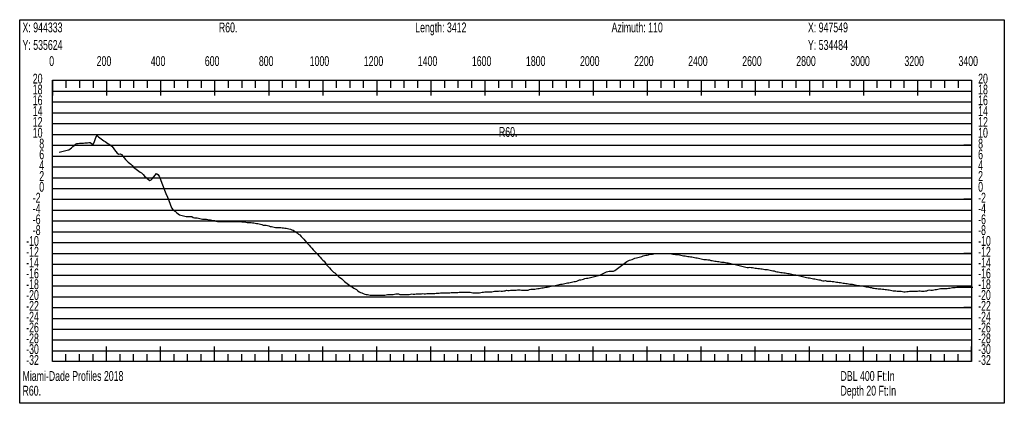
# Model space of a CAD drawing. Header units: feet. Extents: x 1 to 30, y -268 to -1.
# Tile 39 of 94: x 21.21 to 30.32, y -163.62 to -160.07. Entities that reach past the tile are written whole.
import ezdxf

# ---------------------------------------------------------------- set-up
doc = ezdxf.new("R2010")
doc.units = ezdxf.units.FT
doc.header["$MEASUREMENT"] = 0
doc.layers.add('LABELS', color=7, linetype='Continuous')
doc.layers.add('XSECTION', color=7, linetype='Continuous')

msp = doc.modelspace()

# ---------------------------------------------------------------- linework, layer by layer
at = {"layer": 'XSECTION', "color": 0, "linetype": 'Continuous'}
for points in [[(21.212, -160.075), (30.318, -160.075), (30.318, -163.62), (21.212, -163.62), (21.212, -160.075)], [(21.515, -160.635), (30.015, -160.635), (30.015, -163.235), (21.515, -163.235), (21.515, -160.635)], [(21.515, -160.635), (21.515, -160.776)], [(21.515, -160.635), (21.515, -160.776)], [(21.515, -160.635), (21.515, -160.705)], [(21.515, -160.635), (21.515, -160.705)], [(21.64, -160.635), (21.64, -160.705)], [(21.765, -160.635), (21.765, -160.705)], [(21.89, -160.635), (21.89, -160.705)], [(22.015, -160.635), (22.015, -160.776)], [(22.015, -160.635), (22.015, -160.705)], [(22.14, -160.635), (22.14, -160.705)], [(22.265, -160.635), (22.265, -160.705)], [(22.39, -160.635), (22.39, -160.705)], [(22.515, -160.635), (22.515, -160.776)], [(22.515, -160.635), (22.515, -160.705)], [(22.64, -160.635), (22.64, -160.705)], [(22.765, -160.635), (22.765, -160.705)], [(22.89, -160.635), (22.89, -160.705)], [(23.015, -160.635), (23.015, -160.776)], [(23.015, -160.635), (23.015, -160.705)], [(23.14, -160.635), (23.14, -160.705)], [(23.265, -160.635), (23.265, -160.705)], [(23.39, -160.635), (23.39, -160.705)], [(23.515, -160.635), (23.515, -160.776)], [(23.515, -160.635), (23.515, -160.705)], [(23.64, -160.635), (23.64, -160.705)], [(23.765, -160.635), (23.765, -160.705)], [(23.89, -160.635), (23.89, -160.705)], [(24.015, -160.635), (24.015, -160.776)], [(24.015, -160.635), (24.015, -160.705)], [(24.14, -160.635), (24.14, -160.705)], [(24.265, -160.635), (24.265, -160.705)], [(24.39, -160.635), (24.39, -160.705)], [(24.515, -160.635), (24.515, -160.776)], [(24.515, -160.635), (24.515, -160.705)], [(24.64, -160.635), (24.64, -160.705)], [(24.765, -160.635), (24.765, -160.705)], [(24.89, -160.635), (24.89, -160.705)], [(25.015, -160.635), (25.015, -160.776)], [(25.015, -160.635), (25.015, -160.705)], [(25.14, -160.635), (25.14, -160.705)], [(25.265, -160.635), (25.265, -160.705)], [(25.39, -160.635), (25.39, -160.705)], [(25.515, -160.635), (25.515, -160.776)], [(25.515, -160.635), (25.515, -160.705)], [(25.64, -160.635), (25.64, -160.705)], [(25.765, -160.635), (25.765, -160.705)], [(25.89, -160.635), (25.89, -160.705)], [(26.015, -160.635), (26.015, -160.776)], [(26.015, -160.635), (26.015, -160.705)], [(26.14, -160.635), (26.14, -160.705)], [(26.265, -160.635), (26.265, -160.705)], [(26.39, -160.635), (26.39, -160.705)], [(26.515, -160.635), (26.515, -160.776)], [(26.515, -160.635), (26.515, -160.705)], [(26.64, -160.635), (26.64, -160.705)], [(26.765, -160.635), (26.765, -160.705)], [(26.89, -160.635), (26.89, -160.705)], [(27.015, -160.635), (27.015, -160.776)], [(27.015, -160.635), (27.015, -160.705)], [(27.14, -160.635), (27.14, -160.705)], [(27.265, -160.635), (27.265, -160.705)], [(27.39, -160.635), (27.39, -160.705)], [(27.515, -160.635), (27.515, -160.776)], [(27.515, -160.635), (27.515, -160.705)], [(27.64, -160.635), (27.64, -160.705)], [(27.765, -160.635), (27.765, -160.705)], [(27.89, -160.635), (27.89, -160.705)], [(28.015, -160.635), (28.015, -160.776)], [(28.015, -160.635), (28.015, -160.705)], [(28.14, -160.635), (28.14, -160.705)], [(28.265, -160.635), (28.265, -160.705)], [(28.39, -160.635), (28.39, -160.705)], [(28.515, -160.635), (28.515, -160.776)], [(28.515, -160.635), (28.515, -160.705)], [(28.64, -160.635), (28.64, -160.705)], [(28.765, -160.635), (28.765, -160.705)], [(28.89, -160.635), (28.89, -160.705)], [(29.015, -160.635), (29.015, -160.776)], [(29.015, -160.635), (29.015, -160.705)], [(29.14, -160.635), (29.14, -160.705)], [(29.265, -160.635), (29.265, -160.705)], [(29.39, -160.635), (29.39, -160.705)], [(29.515, -160.635), (29.515, -160.776)], [(29.515, -160.635), (29.515, -160.705)], [(29.64, -160.635), (29.64, -160.705)], [(29.765, -160.635), (29.765, -160.705)], [(29.89, -160.635), (29.89, -160.705)], [(30.015, -160.635), (30.015, -160.776)], [(30.015, -160.635), (30.015, -160.705)], [(21.515, -161.235), (21.585, -161.235)], [(30.015, -161.235), (29.945, -161.235)], [(21.515, -161.735), (21.585, -161.735)], [(30.015, -161.735), (29.945, -161.735)], [(21.515, -162.235), (21.585, -162.235)], [(30.015, -162.235), (29.945, -162.235)], [(21.515, -162.735), (21.585, -162.735)], [(30.015, -162.735), (29.945, -162.735)], [(21.515, -163.235), (21.515, -163.094)], [(21.515, -163.235), (21.515, -163.094)], [(21.515, -163.235), (21.515, -163.165)], [(21.515, -163.235), (21.515, -163.165)], [(21.64, -163.235), (21.64, -163.165)], [(21.765, -163.235), (21.765, -163.165)], [(21.89, -163.235), (21.89, -163.165)], [(22.015, -163.235), (22.015, -163.094)], [(22.015, -163.235), (22.015, -163.165)], [(22.14, -163.235), (22.14, -163.165)], [(22.265, -163.235), (22.265, -163.165)], [(22.39, -163.235), (22.39, -163.165)], [(22.515, -163.235), (22.515, -163.094)], [(22.515, -163.235), (22.515, -163.165)], [(22.64, -163.235), (22.64, -163.165)], [(22.765, -163.235), (22.765, -163.165)], [(22.89, -163.235), (22.89, -163.165)], [(23.015, -163.235), (23.015, -163.094)], [(23.015, -163.235), (23.015, -163.165)], [(23.14, -163.235), (23.14, -163.165)], [(23.265, -163.235), (23.265, -163.165)], [(23.39, -163.235), (23.39, -163.165)], [(23.515, -163.235), (23.515, -163.094)], [(23.515, -163.235), (23.515, -163.165)], [(23.64, -163.235), (23.64, -163.165)], [(23.765, -163.235), (23.765, -163.165)], [(23.89, -163.235), (23.89, -163.165)], [(24.015, -163.235), (24.015, -163.094)], [(24.015, -163.235), (24.015, -163.165)], [(24.14, -163.235), (24.14, -163.165)], [(24.265, -163.235), (24.265, -163.165)], [(24.39, -163.235), (24.39, -163.165)], [(24.515, -163.235), (24.515, -163.094)], [(24.515, -163.235), (24.515, -163.165)], [(24.64, -163.235), (24.64, -163.165)], [(24.765, -163.235), (24.765, -163.165)], [(24.89, -163.235), (24.89, -163.165)], [(25.015, -163.235), (25.015, -163.094)], [(25.015, -163.235), (25.015, -163.165)], [(25.14, -163.235), (25.14, -163.165)], [(25.265, -163.235), (25.265, -163.165)], [(25.39, -163.235), (25.39, -163.165)], [(25.515, -163.235), (25.515, -163.094)], [(25.515, -163.235), (25.515, -163.165)], [(25.64, -163.235), (25.64, -163.165)], [(25.765, -163.235), (25.765, -163.165)], [(25.89, -163.235), (25.89, -163.165)], [(26.015, -163.235), (26.015, -163.094)], [(26.015, -163.235), (26.015, -163.165)], [(26.14, -163.235), (26.14, -163.165)], [(26.265, -163.235), (26.265, -163.165)], [(26.39, -163.235), (26.39, -163.165)], [(26.515, -163.235), (26.515, -163.094)], [(26.515, -163.235), (26.515, -163.165)], [(26.64, -163.235), (26.64, -163.165)], [(26.765, -163.235), (26.765, -163.165)], [(26.89, -163.235), (26.89, -163.165)], [(27.015, -163.235), (27.015, -163.094)], [(27.015, -163.235), (27.015, -163.165)], [(27.14, -163.235), (27.14, -163.165)], [(27.265, -163.235), (27.265, -163.165)], [(27.39, -163.235), (27.39, -163.165)], [(27.515, -163.235), (27.515, -163.094)], [(27.515, -163.235), (27.515, -163.165)], [(27.64, -163.235), (27.64, -163.165)], [(27.765, -163.235), (27.765, -163.165)], [(27.89, -163.235), (27.89, -163.165)], [(28.015, -163.235), (28.015, -163.094)], [(28.015, -163.235), (28.015, -163.165)], [(28.14, -163.235), (28.14, -163.165)], [(28.265, -163.235), (28.265, -163.165)], [(28.39, -163.235), (28.39, -163.165)], [(28.515, -163.235), (28.515, -163.094)], [(28.515, -163.235), (28.515, -163.165)], [(28.64, -163.235), (28.64, -163.165)], [(28.765, -163.235), (28.765, -163.165)], [(28.89, -163.235), (28.89, -163.165)], [(29.015, -163.235), (29.015, -163.094)], [(29.015, -163.235), (29.015, -163.165)], [(29.14, -163.235), (29.14, -163.165)], [(29.265, -163.235), (29.265, -163.165)], [(29.39, -163.235), (29.39, -163.165)], [(29.515, -163.235), (29.515, -163.094)], [(29.515, -163.235), (29.515, -163.165)], [(29.64, -163.235), (29.64, -163.165)], [(29.765, -163.235), (29.765, -163.165)], [(29.89, -163.235), (29.89, -163.165)], [(30.015, -163.235), (30.015, -163.094)], [(30.015, -163.235), (30.015, -163.165)]]:
    msp.add_lwpolyline(points, dxfattribs=at)
at = {"layer": 'XSECTION', "color": 0}
for points in [[(21.515, -160.735), (30.015, -160.735)], [(21.515, -160.835), (30.015, -160.835)], [(21.515, -160.935), (30.015, -160.935)], [(21.515, -161.035), (30.015, -161.035)], [(21.515, -161.135), (30.015, -161.135)], [(21.515, -161.235), (30.015, -161.235)], [(21.515, -161.335), (30.015, -161.335)], [(21.515, -161.435), (30.015, -161.435)], [(21.515, -161.535), (30.015, -161.535)], [(21.515, -161.635), (30.015, -161.635)], [(21.515, -161.735), (30.015, -161.735)], [(21.515, -161.835), (30.015, -161.835)], [(21.515, -161.935), (30.015, -161.935)], [(21.515, -162.035), (30.015, -162.035)], [(21.515, -162.135), (30.015, -162.135)], [(21.515, -162.235), (30.015, -162.235)], [(21.515, -162.335), (30.015, -162.335)], [(21.515, -162.435), (30.015, -162.435)], [(21.515, -162.535), (30.015, -162.535)], [(21.515, -162.635), (30.015, -162.635)], [(21.515, -162.735), (30.015, -162.735)], [(21.515, -162.835), (30.015, -162.835)], [(21.515, -162.935), (30.015, -162.935)], [(21.515, -163.035), (30.015, -163.035)], [(21.515, -163.135), (30.015, -163.135)]]:
    msp.add_lwpolyline(points, dxfattribs=at)
at = {"layer": 'XSECTION', "color": 5, "linetype": 'Continuous'}
msp.add_lwpolyline([(21.578, -161.298), (21.59, -161.2955), (21.6025, -161.293), (21.615, -161.29), (21.6275, -161.2875), (21.64, -161.2845), (21.6525, -161.2815), (21.665, -161.279), (21.6775, -161.2695), (21.69, -161.2585), (21.7025, -161.2475), (21.715, -161.2365), (21.7275, -161.226), (21.74, -161.219), (21.7525, -161.2185), (21.765, -161.2175), (21.7775, -161.2165), (21.79, -161.2155), (21.8025, -161.2145), (21.815, -161.214), (21.8275, -161.213), (21.84, -161.212), (21.8525, -161.211), (21.865, -161.21), (21.8775, -161.22), (21.89, -161.2285), (21.9025, -161.201), (21.915, -161.1645), (21.9275, -161.146), (21.94, -161.158), (21.9525, -161.168), (21.965, -161.1765), (21.9775, -161.185), (21.99, -161.1935), (22.0025, -161.202), (22.015, -161.2095), (22.0275, -161.218), (22.04, -161.226), (22.0525, -161.2345), (22.065, -161.244), (22.0775, -161.2585), (22.09, -161.2765), (22.1025, -161.2945), (22.115, -161.3075), (22.1275, -161.3165), (22.14, -161.3145), (22.1525, -161.3215), (22.165, -161.337), (22.1775, -161.3515), (22.19, -161.3655), (22.2025, -161.3795), (22.215, -161.3925), (22.2275, -161.4), (22.24, -161.409), (22.2525, -161.4215), (22.265, -161.439), (22.2775, -161.4475), (22.29, -161.456), (22.3025, -161.4645), (22.315, -161.474), (22.3275, -161.483), (22.34, -161.4915), (22.3525, -161.5055), (22.365, -161.5195), (22.3775, -161.5305), (22.39, -161.5415), (22.4025, -161.5515), (22.415, -161.5615), (22.4275, -161.556), (22.44, -161.541), (22.4525, -161.5265), (22.465, -161.5115), (22.4775, -161.4965), (22.49, -161.5065), (22.5025, -161.5205), (22.515, -161.553), (22.5275, -161.585), (22.54, -161.6175), (22.5525, -161.65), (22.565, -161.682), (22.5775, -161.7145), (22.59, -161.747), (22.6025, -161.7795), (22.615, -161.813), (22.6275, -161.829), (22.64, -161.841), (22.6525, -161.8475), (22.665, -161.86), (22.6775, -161.8705), (22.69, -161.8775), (22.7025, -161.8805), (22.715, -161.884), (22.7275, -161.887), (22.74, -161.8915), (22.7525, -161.8945), (22.765, -161.8935), (22.7775, -161.893), (22.79, -161.894), (22.8025, -161.8945), (22.815, -161.902), (22.8275, -161.9065), (22.84, -161.9065), (22.8525, -161.9075), (22.865, -161.9105), (22.8775, -161.9115), (22.89, -161.914), (22.9025, -161.917), (22.915, -161.9175), (22.9275, -161.918), (22.94, -161.919), (22.9525, -161.92), (22.965, -161.924), (22.9775, -161.9245), (22.99, -161.928), (23.0025, -161.9295), (23.015, -161.932), (23.0275, -161.936), (23.04, -161.939), (23.0525, -161.939), (23.065, -161.939), (23.0775, -161.939), (23.09, -161.939), (23.1025, -161.939), (23.115, -161.939), (23.1275, -161.9385), (23.14, -161.9385), (23.1525, -161.9385), (23.165, -161.9385), (23.1775, -161.9385), (23.19, -161.9385), (23.2025, -161.9385), (23.215, -161.9385), (23.2275, -161.9385), (23.24, -161.9385), (23.2525, -161.941), (23.265, -161.9435), (23.2775, -161.9435), (23.29, -161.9435), (23.3025, -161.947), (23.315, -161.9485), (23.3275, -161.9485), (23.34, -161.9485), (23.3525, -161.9485), (23.365, -161.952), (23.3775, -161.9535), (23.39, -161.955), (23.4025, -161.9585), (23.415, -161.959), (23.4275, -161.9615), (23.44, -161.965), (23.4525, -161.969), (23.465, -161.9725), (23.4775, -161.9745), (23.49, -161.9745), (23.5025, -161.978), (23.515, -161.9815), (23.5275, -161.9855), (23.54, -161.9875), (23.5525, -161.9895), (23.565, -161.9925), (23.5775, -161.9955), (23.59, -161.9955), (23.6025, -161.9965), (23.615, -161.9965), (23.6275, -161.9965), (23.64, -161.997), (23.6525, -161.9975), (23.665, -162.0005), (23.6775, -162.003), (23.69, -162.0035), (23.7025, -162.0075), (23.715, -162.0115), (23.7275, -162.0155), (23.74, -162.0205), (23.7525, -162.028), (23.765, -162.0355), (23.7775, -162.0455), (23.79, -162.0555), (23.8025, -162.064), (23.815, -162.0785), (23.8275, -162.091), (23.84, -162.104), (23.8525, -162.119), (23.865, -162.1325), (23.8775, -162.1465), (23.89, -162.16), (23.9025, -162.1735), (23.915, -162.1875), (23.9275, -162.201), (23.94, -162.215), (23.9525, -162.2285), (23.965, -162.2425), (23.9775, -162.256), (23.99, -162.27), (24.0025, -162.2835), (24.015, -162.2965), (24.0275, -162.308), (24.04, -162.3255), (24.0525, -162.3425), (24.065, -162.357), (24.0775, -162.3685), (24.09, -162.384), (24.1025, -162.397), (24.115, -162.4075), (24.1275, -162.415), (24.14, -162.4265), (24.1525, -162.4405), (24.165, -162.4525), (24.1775, -162.46), (24.19, -162.471), (24.2025, -162.4825), (24.215, -162.4935), (24.2275, -162.5045), (24.24, -162.512), (24.2525, -162.522), (24.265, -162.5325), (24.2775, -162.54), (24.29, -162.547), (24.3025, -162.5545), (24.315, -162.562), (24.3275, -162.5695), (24.34, -162.58), (24.3525, -162.589), (24.365, -162.596), (24.3775, -162.5995), (24.39, -162.605), (24.4025, -162.6105), (24.415, -162.6145), (24.4275, -162.6145), (24.44, -162.6185), (24.4525, -162.6195), (24.465, -162.6195), (24.4775, -162.6195), (24.49, -162.6195), (24.5025, -162.6195), (24.515, -162.6195), (24.5275, -162.6195), (24.54, -162.6195), (24.5525, -162.6195), (24.565, -162.6195), (24.5775, -162.6195), (24.59, -162.6195), (24.6025, -162.6175), (24.615, -162.615), (24.6275, -162.615), (24.64, -162.6145), (24.6525, -162.6145), (24.665, -162.614), (24.6775, -162.6105), (24.69, -162.6095), (24.7025, -162.6095), (24.715, -162.6095), (24.7275, -162.6135), (24.74, -162.6145), (24.7525, -162.6145), (24.765, -162.6145), (24.7775, -162.6145), (24.79, -162.6145), (24.8025, -162.6145), (24.815, -162.6135), (24.8275, -162.61), (24.84, -162.6095), (24.8525, -162.6115), (24.865, -162.613), (24.8775, -162.6095), (24.89, -162.6095), (24.9025, -162.6095), (24.915, -162.6095), (24.9275, -162.6095), (24.94, -162.606), (24.9525, -162.607), (24.965, -162.6085), (24.9775, -162.605), (24.99, -162.6045), (25.0025, -162.605), (25.015, -162.605), (25.0275, -162.605), (25.04, -162.605), (25.0525, -162.6045), (25.065, -162.603), (25.0775, -162.602), (25.09, -162.6015), (25.1025, -162.6005), (25.115, -162.6), (25.1275, -162.6), (25.14, -162.6), (25.1525, -162.6), (25.165, -162.6), (25.1775, -162.5995), (25.19, -162.5985), (25.2025, -162.597), (25.215, -162.596), (25.2275, -162.595), (25.24, -162.595), (25.2525, -162.595), (25.265, -162.595), (25.2775, -162.5945), (25.29, -162.5945), (25.3025, -162.5945), (25.315, -162.5945), (25.3275, -162.5945), (25.34, -162.5945), (25.3525, -162.594), (25.365, -162.594), (25.3775, -162.594), (25.39, -162.5955), (25.4025, -162.599), (25.415, -162.599), (25.4275, -162.599), (25.44, -162.599), (25.4525, -162.599), (25.465, -162.599), (25.4775, -162.5965), (25.49, -162.594), (25.5025, -162.594), (25.515, -162.5905), (25.5275, -162.589), (25.54, -162.589), (25.5525, -162.589), (25.565, -162.5895), (25.5775, -162.5895), (25.59, -162.588), (25.6025, -162.5845), (25.615, -162.5845), (25.6275, -162.5845), (25.64, -162.5835), (25.6525, -162.58), (25.665, -162.5835), (25.6775, -162.5825), (25.69, -162.58), (25.7025, -162.58), (25.715, -162.576), (25.7275, -162.577), (25.74, -162.579), (25.7525, -162.575), (25.765, -162.5745), (25.7775, -162.5745), (25.79, -162.5745), (25.8025, -162.5745), (25.815, -162.571), (25.8275, -162.5705), (25.84, -162.5725), (25.8525, -162.574), (25.865, -162.5745), (25.8775, -162.5745), (25.89, -162.5745), (25.9025, -162.5745), (25.915, -162.5745), (25.9275, -162.5695), (25.94, -162.565), (25.9525, -162.565), (25.965, -162.565), (25.9775, -162.565), (25.99, -162.563), (26.0025, -162.5595), (26.015, -162.5595), (26.0275, -162.556), (26.04, -162.554), (26.0525, -162.553), (26.065, -162.5505), (26.0775, -162.548), (26.09, -162.5455), (26.1025, -162.543), (26.115, -162.5405), (26.1275, -162.538), (26.14, -162.5355), (26.1525, -162.533), (26.165, -162.5305), (26.1775, -162.528), (26.19, -162.5255), (26.2025, -162.523), (26.215, -162.5205), (26.2275, -162.518), (26.24, -162.5155), (26.2525, -162.513), (26.265, -162.5105), (26.2775, -162.508), (26.29, -162.5055), (26.3025, -162.503), (26.315, -162.5005), (26.3275, -162.498), (26.34, -162.4955), (26.3525, -162.493), (26.365, -162.4905), (26.3775, -162.486), (26.39, -162.479), (26.4025, -162.479), (26.415, -162.4755), (26.4275, -162.4715), (26.44, -162.468), (26.4525, -162.465), (26.465, -162.4625), (26.4775, -162.4595), (26.49, -162.4565), (26.5025, -162.454), (26.515, -162.451), (26.5275, -162.4485), (26.54, -162.4455), (26.5525, -162.443), (26.565, -162.44), (26.5775, -162.436), (26.59, -162.4295), (26.6025, -162.423), (26.615, -162.4185), (26.6275, -162.4105), (26.64, -162.4065), (26.6525, -162.4025), (26.665, -162.4), (26.6775, -162.4), (26.69, -162.4), (26.7025, -162.4), (26.715, -162.393), (26.7275, -162.3835), (26.74, -162.3745), (26.7525, -162.365), (26.765, -162.3555), (26.7775, -162.346), (26.79, -162.3365), (26.8025, -162.3275), (26.815, -162.318), (26.8275, -162.3085), (26.84, -162.3025), (26.8525, -162.2985), (26.865, -162.2945), (26.8775, -162.29), (26.89, -162.286), (26.9025, -162.28), (26.915, -162.277), (26.9275, -162.274), (26.94, -162.2705), (26.9525, -162.266), (26.965, -162.262), (26.9775, -162.258), (26.99, -162.254), (27.0025, -162.2505), (27.015, -162.2505), (27.0275, -162.247), (27.04, -162.243), (27.0525, -162.241), (27.065, -162.2405), (27.0775, -162.2385), (27.09, -162.2365), (27.1025, -162.2365), (27.115, -162.2365), (27.1275, -162.2365), (27.14, -162.2365), (27.1525, -162.2365), (27.165, -162.2365), (27.1775, -162.236), (27.19, -162.236), (27.2025, -162.236), (27.215, -162.236), (27.2275, -162.236), (27.24, -162.239), (27.2525, -162.241), (27.265, -162.2425), (27.2775, -162.246), (27.29, -162.246), (27.3025, -162.246), (27.315, -162.2495), (27.3275, -162.251), (27.34, -162.253), (27.3525, -162.256), (27.365, -162.2565), (27.3775, -162.2605), (27.39, -162.2625), (27.4025, -162.2635), (27.415, -162.265), (27.4275, -162.2675), (27.44, -162.2695), (27.4525, -162.272), (27.465, -162.2745), (27.4775, -162.277), (27.49, -162.2795), (27.5025, -162.282), (27.515, -162.2845), (27.5275, -162.288), (27.54, -162.29), (27.5525, -162.29), (27.565, -162.291), (27.5775, -162.295), (27.59, -162.295), (27.6025, -162.299), (27.615, -162.3), (27.6275, -162.3025), (27.64, -162.305), (27.6525, -162.306), (27.665, -162.31), (27.6775, -162.31), (27.69, -162.3135), (27.7025, -162.3155), (27.715, -162.3155), (27.7275, -162.316), (27.74, -162.32), (27.7525, -162.3205), (27.765, -162.3225), (27.7775, -162.3255), (27.79, -162.3285), (27.8025, -162.3315), (27.815, -162.3345), (27.8275, -162.337), (27.84, -162.34), (27.8525, -162.343), (27.865, -162.346), (27.8775, -162.349), (27.89, -162.3515), (27.9025, -162.3545), (27.915, -162.3575), (27.9275, -162.3605), (27.94, -162.3635), (27.9525, -162.3635), (27.965, -162.361), (27.9775, -162.365), (27.99, -162.365), (28.0025, -162.369), (28.015, -162.37), (28.0275, -162.371), (28.04, -162.373), (28.0525, -162.3745), (28.065, -162.3765), (28.0775, -162.3785), (28.09, -162.38), (28.1025, -162.382), (28.115, -162.3835), (28.1275, -162.3845), (28.14, -162.3855), (28.1525, -162.3895), (28.165, -162.394), (28.1775, -162.3945), (28.19, -162.397), (28.2025, -162.401), (28.215, -162.4045), (28.2275, -162.405), (28.24, -162.4075), (28.2525, -162.41), (28.265, -162.4105), (28.2775, -162.414), (28.29, -162.4155), (28.3025, -162.417), (28.315, -162.4205), (28.3275, -162.4205), (28.34, -162.423), (28.3525, -162.426), (28.365, -162.4285), (28.3775, -162.4315), (28.39, -162.434), (28.4025, -162.437), (28.415, -162.4395), (28.4275, -162.4425), (28.44, -162.445), (28.4525, -162.448), (28.465, -162.4505), (28.4775, -162.4535), (28.49, -162.4565), (28.5025, -162.459), (28.515, -162.462), (28.5275, -162.4645), (28.54, -162.4675), (28.5525, -162.47), (28.565, -162.47), (28.5775, -162.473), (28.59, -162.477), (28.6025, -162.48), (28.615, -162.48), (28.6275, -162.484), (28.64, -162.488), (28.6525, -162.488), (28.665, -162.486), (28.6775, -162.49), (28.69, -162.49), (28.7025, -162.49), (28.715, -162.492), (28.7275, -162.495), (28.74, -162.495), (28.7525, -162.499), (28.765, -162.5), (28.7775, -162.501), (28.79, -162.503), (28.8025, -162.505), (28.815, -162.5065), (28.8275, -162.5085), (28.84, -162.5105), (28.8525, -162.5125), (28.865, -162.514), (28.8775, -162.516), (28.89, -162.518), (28.9025, -162.52), (28.915, -162.52), (28.9275, -162.5235), (28.94, -162.5265), (28.9525, -162.5285), (28.965, -162.53), (28.9775, -162.531), (28.99, -162.535), (29.0025, -162.535), (29.015, -162.539), (29.0275, -162.54), (29.04, -162.543), (29.0525, -162.545), (29.065, -162.547), (29.0775, -162.55), (29.09, -162.5505), (29.1025, -162.555), (29.115, -162.555), (29.1275, -162.5585), (29.14, -162.56), (29.1525, -162.563), (29.165, -162.563), (29.1775, -162.5615), (29.19, -162.565), (29.2025, -162.565), (29.215, -162.567), (29.2275, -162.5685), (29.24, -162.5705), (29.2525, -162.5725), (29.265, -162.574), (29.2775, -162.5765), (29.29, -162.58), (29.3025, -162.5795), (29.315, -162.5795), (29.3275, -162.5835), (29.34, -162.5845), (29.3525, -162.5845), (29.365, -162.5845), (29.3775, -162.5855), (29.39, -162.5895), (29.4025, -162.5885), (29.415, -162.587), (29.4275, -162.5855), (29.44, -162.5845), (29.4525, -162.5845), (29.465, -162.5845), (29.4775, -162.5845), (29.49, -162.585), (29.5025, -162.585), (29.515, -162.5835), (29.5275, -162.581), (29.54, -162.582), (29.5525, -162.585), (29.565, -162.585), (29.5775, -162.5845), (29.59, -162.58), (29.6025, -162.58), (29.615, -162.574), (29.6275, -162.5725), (29.64, -162.575), (29.6525, -162.5745), (29.665, -162.572), (29.6775, -162.5695), (29.69, -162.567), (29.7025, -162.5645), (29.715, -162.562), (29.7275, -162.56), (29.74, -162.56), (29.7525, -162.56), (29.765, -162.56), (29.7775, -162.56), (29.79, -162.5585), (29.8025, -162.5555), (29.815, -162.5555), (29.8275, -162.5515), (29.84, -162.5505), (29.8525, -162.5505), (29.865, -162.55), (29.8775, -162.546), (29.89, -162.546), (29.9025, -162.546), (29.915, -162.546), (29.9275, -162.546), (29.94, -162.546), (29.9525, -162.546), (29.965, -162.546), (29.9775, -162.546), (29.99, -162.546), (30.0025, -162.5455), (30.015, -162.5455), (30.0275, -162.5455)], dxfattribs=at)

# ---------------------------------------------------------------- texts
at = {"layer": 'LABELS', "color": 0, "width": 0.666667}
for s, p in [('X: 944333', (21.238, -160.192)), ('R60.', (23.054, -160.192)), ('Length: 3412', (24.87, -160.192)), ('Azimuth: 110', (26.686, -160.192)), ('X: 947549', (28.502, -160.192)), ('Y: 535624', (21.238, -160.354)), ('Y: 534484', (28.502, -160.354)), ('0', (21.485, -160.503)), ('0', (21.485, -160.503)), ('200', (21.924, -160.503)), ('400', (22.424, -160.503)), ('600', (22.924, -160.503)), ('800', (23.424, -160.503)), ('1000', (23.894, -160.503)), ('1200', (24.394, -160.503)), ('1400', (24.894, -160.503)), ('1600', (25.394, -160.503)), ('1800', (25.894, -160.503)), ('2000', (26.394, -160.503)), ('2200', (26.894, -160.503)), ('2400', (27.394, -160.503)), ('2600', (27.894, -160.503)), ('2800', (28.394, -160.503)), ('3000', (28.894, -160.503)), ('3200', (29.394, -160.503)), ('3400', (29.894, -160.503)), ('20', (21.333, -160.665)), ('20', (30.076, -160.665)), ('18', (21.333, -160.765)), ('18', (30.076, -160.765)), ('16', (21.333, -160.865)), ('16', (30.076, -160.865)), ('14', (21.333, -160.965)), ('14', (30.076, -160.965)), ('12', (21.333, -161.065)), ('12', (30.076, -161.065)), ('10', (21.333, -161.165)), ('R60.', (25.644, -161.158)), ('10', (30.076, -161.165)), ('8', (21.393, -161.265)), ('8', (30.076, -161.265)), ('6', (21.393, -161.365)), ('6', (30.076, -161.365)), ('4', (21.393, -161.465)), ('4', (30.076, -161.465)), ('2', (21.393, -161.565)), ('2', (30.076, -161.565)), ('0', (21.393, -161.665)), ('0', (30.076, -161.665)), ('-2', (21.333, -161.765)), ('-2', (30.076, -161.765)), ('-4', (21.333, -161.865)), ('-4', (30.076, -161.865)), ('-6', (21.333, -161.965)), ('-6', (30.076, -161.965)), ('-8', (21.333, -162.065)), ('-8', (30.076, -162.065)), ('-10', (21.272, -162.165)), ('-10', (30.076, -162.165)), ('-12', (21.272, -162.265)), ('-12', (30.076, -162.265)), ('-14', (21.272, -162.365)), ('-14', (30.076, -162.365)), ('-16', (21.272, -162.465)), ('-16', (30.076, -162.465)), ('-18', (21.272, -162.565)), ('-18', (30.076, -162.565)), ('-20', (21.272, -162.665)), ('-20', (30.076, -162.665)), ('-22', (21.272, -162.765)), ('-22', (30.076, -162.765)), ('-24', (21.272, -162.865)), ('-24', (30.076, -162.865)), ('-26', (21.272, -162.965)), ('-26', (30.076, -162.965)), ('-28', (21.272, -163.065)), ('-28', (30.076, -163.065)), ('-30', (21.272, -163.165)), ('-30', (30.076, -163.165)), ('-32', (21.272, -163.265)), ('-32', (30.076, -163.265)), ('DBL 400 Ft:In', (28.803, -163.413)), ('Depth 20 Ft:In', (28.803, -163.549))]:
    msp.add_text(s, height=0.091, dxfattribs=at).set_placement(p)
at = {"layer": 'LABELS', "color": 5, "width": 0.666667}
for s, p in [('Miami-Dade Profiles 2018', (21.238, -163.413)), ('R60.', (21.238, -163.549))]:
    msp.add_text(s, height=0.091, dxfattribs=at).set_placement(p)

doc.saveas('drawing.dxf')
